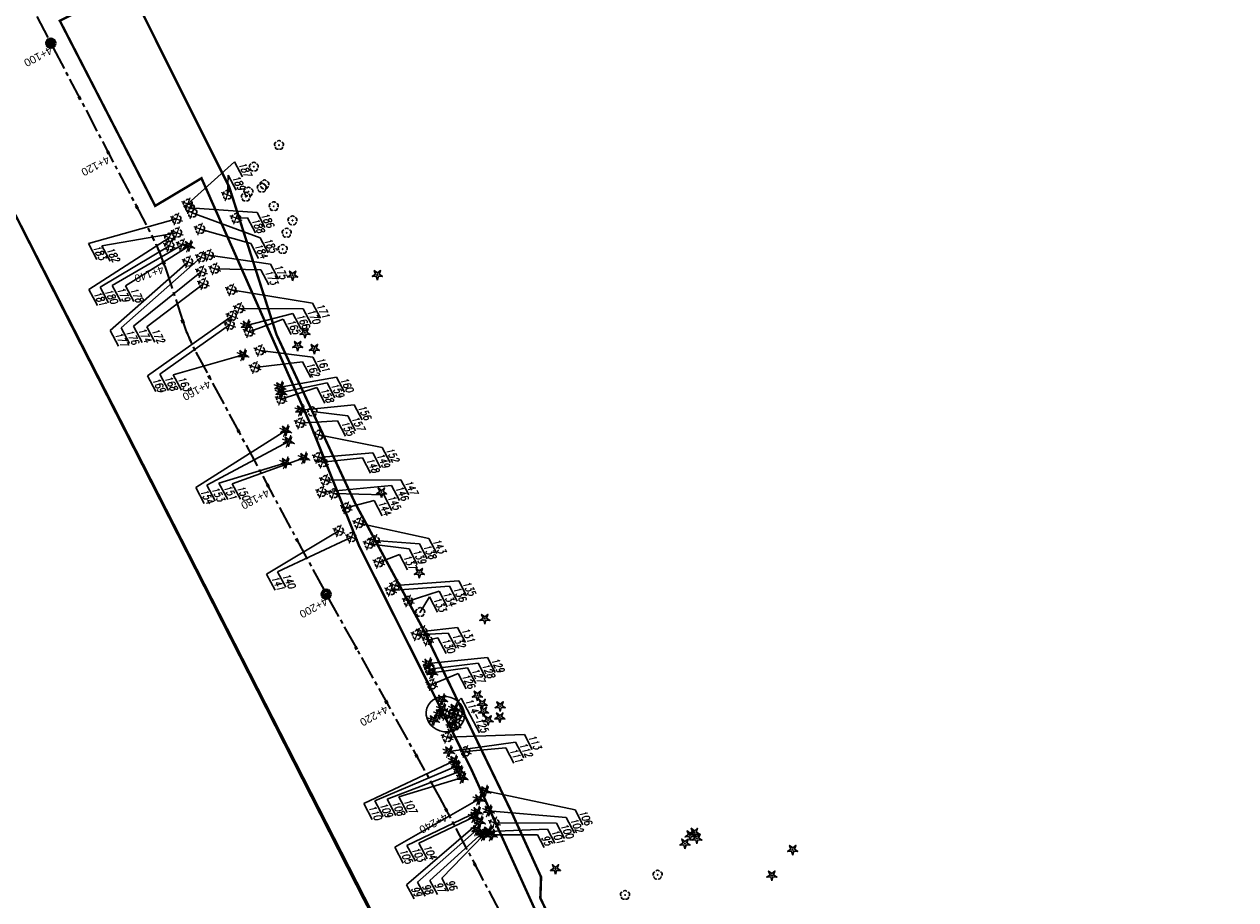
# Model space of a CAD drawing. Header units: metres. Extents: x 7529688 to 7533680, y 5721227 to 5727807.
# Tile 8 of 17: x 7531620 to 7531817, y 5724037 to 5724179. Entities that reach past the tile are written whole.
import ezdxf

# ---------------------------------------------------------------- set-up
doc = ezdxf.new("R2010")
doc.units = ezdxf.units.M
for name, pattern in [('817-dzialki-09-05-04$0$HIDDEN', [0.375, 0.25, -0.125]), ('ACAD_ISO05W100', [33, 24, -3, 0, -3, 0, -3]), ('CENTER2', [28.575, 19.05, -3.175, 3.175, -3.175])]:
    doc.linetypes.add(name, pattern=pattern)
for name, color, linetype in [('C-DROGI-SYTUACJA', 7, 'Continuous'), ('C-DROGI-SYTUACJA-ETYKIETY', 7, 'Continuous'), ('D-ziel-blokdrzewo', 250, 'Continuous')]:
    doc.layers.add(name, color=color, linetype=linetype)
doc.layers.add('D-LR-etap-III', color=7, linetype='817-dzialki-09-05-04$0$HIDDEN', lineweight=50, true_color=0xff1aff)
for name, color, linetype, lineweight in [('D-pas-drogowy', 7, 'ACAD_ISO05W100', 50), ('MK_drzewa opisy', 170, 'Continuous', 30), ('widok', 94, 'Continuous', 30)]:
    doc.layers.add(name, color=color, linetype=linetype, lineweight=lineweight)
doc.layers.add('D-wycinka-drzew', color=7, linetype='Continuous', true_color=0xff1a1a)
doc.layers.add('poprzeczki', color=7, linetype='Continuous', true_color=0x0000c7)
doc.styles.get("Standard").update_dxf_attribs({"font": 'arial.ttf'})
doc.styles.add('UZBROJENIE', font='SIMPLEX', dxfattribs={"width": 0.8, "oblique": 15.00003, "height": 1.5})

# ---------------------------------------------------------------- blocks, each defined once
blk = doc.blocks.new('kilometraz')
at = {"linetype": 'ByBlock', "lineweight": -2}
blk.add_hatch(color=0, dxfattribs=at).paths.add_polyline_path([(0, -0.28125, 0.41421356), (0.28125, 0, 0.41421356), (0, 0.28125)])
at = {"color": 0, "linetype": 'ByBlock', "lineweight": -2}
blk.add_line((0, 0.28125), (0, -0.28125), dxfattribs=at)
blk.add_circle((0, 0), 0.28125, dxfattribs=at)
blk = doc.blocks.new('AeccTickLine')
at = {"color": 0, "linetype": 'ByBlock', "lineweight": -2}
blk.add_line((0, 1), (0, -1), dxfattribs=at)
blk = doc.blocks.new('OBOP02_01')
at = {"linetype": 'Continuous', "lineweight": -2}
blk.add_hatch(color=0, dxfattribs=at).paths.add_polyline_path([(0, -0.1, 1), (0, 0.1, 1)])
at = {"color": 0, "linetype": 'Continuous', "lineweight": -2}
blk.add_circle((0, 0), 0.1, dxfattribs=at)
for centre, radius, start, end in [((-0.77, 0.25), 0.7, 101.6336, 222.6627), ((0, 0.8), 0.7, 29.8459, 150.1541), ((0.77, 0.25), 0.7, 317.3373, 78.3664), ((-0.46, -0.64), 0.71, 174.3693, 292.5572), ((0.46, -0.64), 0.71, 247.4428, 5.6307)]:
    blk.add_arc(centre, radius, start, end, dxfattribs=at)
blk = doc.blocks.new('OBOP01_01')
at = {"linetype": 'Continuous', "lineweight": -2}
blk.add_hatch(color=0, dxfattribs=at).paths.add_polyline_path([(0, -0.1, 1), (0, 0.1, 1)])
at = {"color": 0, "linetype": 'Continuous', "lineweight": -2, "flags": 128}
blk.add_lwpolyline([(0, -1.74), (-0.35, -0.48), (-1.65, -0.54), (-0.57, 0.18), (-1.02, 1.4), (0, 0.6), (1.02, 1.4), (0.57, 0.18), (1.65, -0.54), (0.35, -0.48), (0, -1.74)], dxfattribs=at)
at = {"color": 0, "linetype": 'Continuous', "lineweight": -2}
blk.add_circle((0, 0), 0.1, dxfattribs=at)
blk = doc.blocks.new('wycinka')
at = {"layer": 'D-wycinka-drzew', "const_width": 0.2}
for points in [[(-1.09, 0), (1.09, 0)], [(0, 1.09), (0, -1.09)]]:
    blk.add_lwpolyline(points, dxfattribs=at)

msp = doc.modelspace()

# ---------------------------------------------------------------- linework, layer by layer
at = {"layer": 'C-DROGI-SYTUACJA', "color": 2, "linetype": 'CENTER2', "lineweight": 35, "ltscale": 0.2}
msp.add_lwpolyline([(7531519.34, 5724370.97), (7531605.62, 5724206.44, 0.042652), (7531608.37, 5724202.14), (7531614.26, 5724194.44, -0.042592), (7531617, 5724190.14), (7531641.09, 5724144.24, -0.042262), (7531643.05, 5724139.58), (7531645.97, 5724130.59, 0.044899), (7531648.09, 5724125.65), (7531669.36, 5724086.12), (7531687.57, 5724053.49), (7531733.08, 5723967.07, 0.08906), (7531737.42, 5723961.49), (7531739.52, 5723959.62, -0.048597), (7531742.14, 5723956.76), (7531750.65, 5723945.47, -0.1118), (7531754.27, 5723937.41), (7531757.43, 5723921.9, 0.200916), (7531763.94, 5723912.31), (7531771.97, 5723907.08, -0.131228), (7531777.15, 5723901.33), (7531783.38, 5723889.12)], format="xyb", dxfattribs=at)
at = {"layer": 'D-LR-etap-III', "ltscale": 10, "flags": 128}
msp.add_lwpolyline([(7531750.47, 5723895.1, 0.4, 0.4, 0), (7531750.5, 5723895.13, 0.4, 0.4, 0), (7531682.71, 5724022.92, 0.4, 0.4, 0), (7531619.18, 5724147.2, 0.4, 0.4, 0), (7531592.31, 5724198.49, 0.4, 0.4, 0), (7531553.26, 5724272.92, 0.4, 0.4, 0), (7531504.02, 5724366.79, 0.4, 0.4, 0), (7531482.09, 5724407.62, 0.4, 0.4, 0), (7531412.35, 5724541.18, 0.4, 0.4, 0), (7531388.46, 5724586.93, 0.4, 0.4, 0), (7531345.12, 5724669.94, 0.4, 0.4, 0), (7531127.66, 5725081.67, 0.4, 0.4, 0), (7531059.25, 5725211.04, 0.4, 0.4, 0), (7531008.01, 5725307.95, 0.4, 0.4, 0), (7530964.18, 5725390.84, 0.4, 0.4, 0), (7530914.56, 5725484.68, 0.4, 0.4, 0), (7530865.24, 5725577.49, 0.4, 0.4, 0), (7530840.09, 5725624.06, 0.4, 0.4, 0), (7530802.56, 5725694.92, 0.4, 0.4, 0), (7530755.54, 5725787.51, 0.4, 0.4, 0), (7530708.72, 5725876.3, 0.4, 0.4, 0), (7530695.12, 5725902.09, 0.4, 0.4, 0), (7530642.91, 5726001.08, 0.4, 0.4, 0), (7530634.93, 5726016.15, 0.4, 0.4, 0), (7530610.82, 5726061.93, 0.4, 0.4, 0), (7530610.82, 5726061.93, 0.4, 0.4, 0), (7530607.21, 5726063.51, 0.4, 0.4, 0), (7530597.42, 5726080.68, 0.4, 0.4, 0), (7530591.16, 5726088.44, 0.4, 0.4, 0), (7530581.28, 5726107.21, 0.4, 0.4, 0), (7530571.29, 5726130.56, 0.4, 0.4, 0), (7530549.55, 5726171.53, 0.4, 0.4, 0), (7530531.01, 5726206.47, 0.4, 0.4, 0), (7530516.46, 5726236.02, 0.4, 0.4, 0), (7530500.8, 5726266.14, 0.4, 0.4, 0), (7530491.35, 5726283.94, 0.4, 0.4, 0), (7530482.4, 5726303.41, 0.4, 0.4, 0), (7530482.4, 5726303.41, 0.4, 0.4, 0), (7530450.41, 5726357.28, 0.4, 0.4, 0), (7530397.76, 5726458.5, 0.4, 0.4, 0), (7530334.71, 5726583.66, 0.4, 0.4, 0), (7530303.94, 5726645.17, 0.4, 0.4, 0), (7530300.51, 5726651.78, 0.4, 0.4, 0), (7530289.21, 5726671.97, 0.4, 0.4, 0), (7530281.54, 5726685.57, 0.4, 0.4, 0), (7530261.37, 5726724.16, 0.4, 0.4, 0), (7530254.03, 5726738.21, 0.4, 0.4, 0), (7530197.22, 5726845.06, 0.4, 0.4, 0), (7530194.71, 5726849.15, 0.4, 0.4, 0), (7530195.92, 5726850.75, 0.4, 0.4, 0), (7530170.55, 5726892.96, 0.4, 0.4, 0), (7530143.17, 5726945.07, 0.4, 0.4, 0), (7530105.06, 5727018.32, 0.4, 0.4, 0), (7530100.06, 5727027.16, 0.4, 0.4, 0), (7530062.32, 5727099.63, 0.4, 0.4, 0), (7530015.38, 5727189.42, 0.4, 0.4, 0), (7529983.21, 5727250.21, 0.4, 0.4, 0), (7529953.28, 5727306.75, 0.4, 0.4, 0), (7529900.67, 5727406.16, 0.4, 0.4, 0), (7529890.63, 5727425.13, 0.4, 0.4, 0), (7529875.16, 5727454.43, 0.4, 0.4, 0), (7529857.56, 5727487.79, 0.4, 0.4, 0), (7529835.19, 5727530.19, 0.4, 0.4, 0), (7529811.74, 5727574.66, 0.4, 0.4, 0), (7529792.1, 5727611.92, 0.4, 0.4, 0), (7529768.07, 5727657.47, 0.4, 0.4, 0), (7529755.21, 5727682.13, 0.4, 0.4, 0), (7529753.31, 5727681.13, 0.4, 0.4, 0), (7529739.21, 5727707.77, 0.4, 0.4, 0), (7529735.39, 5727711.25, 0.4, 0.4, 0), (7529725.42, 5727730.2, 0.4, 0.4, 0), (7529723.55, 5727729.88, 0.4, 0.4, 0), (7529695.57, 5727782.93, 0.4, 0.4, 0), (7529717.68, 5727794.02, 0.4, 0.4, 0), (7529736.27, 5727758.65, 0.4, 0.4, 0), (7529736.27, 5727758.65, 0.4, 0.4, 0), (7529744.51, 5727750.41, 0.4, 0.4, 0), (7529744.51, 5727750.41, 0.4, 0.4, 0), (7529750.28, 5727738.55, 0.4, 0.4, 0), (7529777.11, 5727687.57, 0.4, 0.4, 0), (7529796.52, 5727651.33, 0.4, 0.4, 0), (7529814.94, 5727616.79, 0.4, 0.4, 0), (7529839.01, 5727572.3, 0.4, 0.4, 0), (7529860.62, 5727532.51, 0.4, 0.4, 0), (7529882.35, 5727491.5, 0.4, 0.4, 0), (7529904.87, 5727449.1, 0.4, 0.4, 0), (7529920.75, 5727418.88, 0.4, 0.4, 0), (7529946.68, 5727368.55, 0.4, 0.4, 0), (7529972.02, 5727320.57, 0.4, 0.4, 0), (7529987.74, 5727290.15, 0.4, 0.4, 0), (7529996.5, 5727273.66, 0.4, 0.4, 0), (7530017.54, 5727234.2, 0.4, 0.4, 0), (7530033.05, 5727204.86, 0.4, 0.4, 0), (7530051.62, 5727170.22, 0.4, 0.4, 0), (7530069.28, 5727137.02, 0.4, 0.4, 0), (7530089.39, 5727097.53, 0.4, 0.4, 0), (7530109.71, 5727060.75, 0.4, 0.4, 0), (7530136.77, 5727011.64, 0.4, 0.4, 0), (7530162.45, 5726962.74, 0.4, 0.4, 0), (7530187.67, 5726916.99, 0.4, 0.4, 0), (7530207.82, 5726879.34, 0.4, 0.4, 0), (7530230.63, 5726834.52, 0.4, 0.4, 0), (7530262.29, 5726776.62, 0.4, 0.4, 0), (7530277.51, 5726760.21, 0.4, 0.4, 0), (7530286.04, 5726744.11, 0.4, 0.4, 0), (7530288.1, 5726735.88, 0.4, 0.4, 0), (7530290.39, 5726725.05, 0.4, 0.4, 0), (7530296.18, 5726713.58, 0.4, 0.4, 0), (7530302.73, 5726701.18, 0.4, 0.4, 0), (7530325.69, 5726657.47, 0.4, 0.4, 0), (7530343.24, 5726623.65, 0.4, 0.4, 0), (7530360.23, 5726591.75, 0.4, 0.4, 0), (7530383.21, 5726548.06, 0.4, 0.4, 0), (7530406.02, 5726503.61, 0.4, 0.4, 0), (7530427.46, 5726462.62, 0.4, 0.4, 0), (7530447.93, 5726424.39, 0.4, 0.4, 0), (7530471.13, 5726379.92, 0.4, 0.4, 0), (7530490.5, 5726343.03, 0.4, 0.4, 0), (7530509.5, 5726306.73, 0.4, 0.4, 0), (7530529.89, 5726267.24, 0.4, 0.4, 0), (7530543.85, 5726238.99, 0.4, 0.4, 0), (7530554.81, 5726218.94, 0.4, 0.4, 0), (7530559.03, 5726212.22, 0.4, 0.4, 0), (7530563.06, 5726206.41, 0.4, 0.4, 0), (7530566.93, 5726200.46, 0.4, 0.4, 0), (7530569.77, 5726194.9, 0.4, 0.4, 0), (7530571.47, 5726191.28, 0.4, 0.4, 0), (7530572.84, 5726188.02, 0.4, 0.4, 0), (7530575.3, 5726182.03, 0.4, 0.4, 0), (7530579.74, 5726173.31, 0.4, 0.4, 0), (7530583.3, 5726167.41, 0.4, 0.4, 0), (7530593.4, 5726163.33, 0.4, 0.4, 0), (7530598.62, 5726155.26, 0.4, 0.4, 0), (7530608.26, 5726140.5, 0.4, 0.4, 0), (7530603.27, 5726136.83, 0.4, 0.4, 0), (7530606.53, 5726131.84, 0.4, 0.4, 0), (7530604.24, 5726124.22, 0.4, 0.4, 0), (7530605.85, 5726121.63, 0.4, 0.4, 0), (7530608.97, 5726116.16, 0.4, 0.4, 0), (7530618.11, 5726097.79, 0.4, 0.4, 0), (7530651.21, 5726034.96, 0.4, 0.4, 0), (7530670.24, 5725998.61, 0.4, 0.4, 0), (7530698.08, 5725945.95, 0.4, 0.4, 0), (7530716.51, 5725911.31, 0.4, 0.4, 0), (7530735.22, 5725875.67, 0.4, 0.4, 0), (7530752.5, 5725842.15, 0.4, 0.4, 0), (7530778.31, 5725793.5, 0.4, 0.4, 0), (7530797.5, 5725756.38, 0.4, 0.4, 0), (7530812.52, 5725728.29, 0.4, 0.4, 0), (7530820.04, 5725713.16, 0.4, 0.4, 0), (7530822.42, 5725710.19, 0.4, 0.4, 0), (7530833.15, 5725688.8, 0.4, 0.4, 0), (7530849.63, 5725656.16, 0.4, 0.4, 0), (7530867.98, 5725621.96, 0.4, 0.4, 0), (7530872.63, 5725612.89, 0.4, 0.4, 0), (7530880.35, 5725597.59, 0.4, 0.4, 0), (7530883.84, 5725593.39, 0.4, 0.4, 0), (7530891.78, 5725587.76, 0.4, 0.4, 0), (7530895.04, 5725584.28, 0.4, 0.4, 0), (7530897.03, 5725580.94, 0.4, 0.4, 0), (7530900.95, 5725579.95, 0.4, 0.4, 0), (7530904.81, 5725571.98, 0.4, 0.4, 0), (7530903.68, 5725568.57, 0.4, 0.4, 0), (7530908.9, 5725558.84, 0.4, 0.4, 0), (7530910.25, 5725545.67, 0.4, 0.4, 0), (7530912.87, 5725538.65, 0.4, 0.4, 0), (7530945.28, 5725478.46, 0.4, 0.4, 0), (7530959.69, 5725450.25, 0.4, 0.4, 0), (7531002.83, 5725368.19, 0.4, 0.4, 0), (7531044.7, 5725290.31, 0.4, 0.4, 0), (7531064.1, 5725253.21, 0.4, 0.4, 0), (7531083.01, 5725216.68, 0.4, 0.4, 0), (7531113.01, 5725158.47, 0.4, 0.4, 0), (7531137.36, 5725113.07, 0.4, 0.4, 0), (7531150.83, 5725086.71, 0.4, 0.4, 0), (7531159.75, 5725076.64, 0.4, 0.4, 0), (7531166.31, 5725074.58, 0.4, 0.4, 0), (7531172.29, 5725062.58, 0.4, 0.4, 0), (7531170.59, 5725055.61, 0.4, 0.4, 0), (7531173.73, 5725044.08, 0.4, 0.4, 0), (7531215.34, 5724964.86, 0.4, 0.4, 0), (7531238.05, 5724921.68, 0.4, 0.4, 0), (7531262.39, 5724875.28, 0.4, 0.4, 0), (7531295.59, 5724811.27, 0.4, 0.4, 0), (7531348.49, 5724712.36, 0.4, 0.4, 0), (7531363.74, 5724682.68, 0.4, 0.4, 0), (7531366.99, 5724675.87, 0.4, 0.4, 0), (7531382.54, 5724646.11, 0.4, 0.4, 0), (7531401.3, 5724610.87, 0.4, 0.4, 0), (7531428.96, 5724558.86, 0.4, 0.4, 0), (7531449.11, 5724520.4, 0.4, 0.4, 0), (7531477.29, 5724465.83, 0.4, 0.4, 0), (7531501, 5724421.11, 0.4, 0.4, 0), (7531512.12, 5724400.55, 0.4, 0.4, 0), (7531513.78, 5724396.76, 0.4, 0.4, 0), (7531526.32, 5724379.39, 0.4, 0.4, 0), (7531566.78, 5724302.74, 0.4, 0.4, 0), (7531612.28, 5724225.61, 0.4, 0.4, 0), (7531620.49, 5724210.55, 0.4, 0.4, 0), (7531631.58, 5724196.26, 0.4, 0.4, 0), (7531653.48, 5724152.43, 0.4, 0.4, 0), (7531661.15, 5724128.49, 0.4, 0.4, 0), (7531673.88, 5724101.19, 0.4, 0.4, 0), (7531684.69, 5724081.18, 0.4, 0.4, 0), (7531699.21, 5724051.17, 0.4, 0.4, 0), (7531704.03, 5724040.58, 0.4, 0.4, 0), (7531704.03, 5724040.58, 0.4, 0.4, 0), (7531703.91, 5724037.17, 0.4, 0.4, 0), (7531736.42, 5723969.23, 0.4, 0.4, 0), (7531738.29, 5723967.7, 0.4, 0.4, 0), (7531742.18, 5723962.35, 0.4, 0.4, 0), (7531744.29, 5723958.62, 0.4, 0.4, 0), (7531755.39, 5723944.19, 0.4, 0.4, 0), (7531758.69, 5723936.76, 0.4, 0.4, 0), (7531780.08, 5723929.25, 0.4, 0.4, 0), (7531792.61, 5723906.34, 0.4, 0.4, 0), (7531792.61, 5723906.34, 0.4, 0.4, 0), (7531756.96, 5723883.06, 0.4, 0.4, 0), (7531750.46, 5723895.13, 0.4, 0.4, 0), (7531750.46, 5723895.13, 0, 0, 0)], format="xyseb", dxfattribs=at)
at = {"layer": 'D-pas-drogowy', "ltscale": 0.2, "flags": 128}
msp.add_lwpolyline([(7531633.02, 5724182.83, 0.4, 0.4, 0), (7531617.56, 5724211.61, 0.4, 0.4, 0), (7531566.78, 5724302.74, 0.4, 0.4, 0), (7531538.42, 5724356.47, 0.4, 0.4, 0), (7531526.32, 5724379.39, 0.4, 0.4, 0), (7531516.1, 5724393.61, 0.4, 0.4, 0.001485), (7531513.78, 5724396.84, 0.4, 0.4, 0), (7531501.87, 5724413.41, 0.4, 0.4, 0), (7531474.93, 5724464.51, 0.4, 0.4, 0), (7531446.2, 5724518.99, 0.4, 0.4, 0), (7531424.96, 5724559.26, 0.4, 0.4, 0), (7531398.44, 5724609.57, 0.4, 0.4, 0), (7531379.65, 5724645.22, 0.4, 0.4, 0), (7531365.23, 5724672.56, 0.4, 0.4, 0), (7531341.31, 5724717.92, 0.4, 0.4, 0), (7531312.9, 5724771.79, 0.4, 0.4, 0), (7531292.59, 5724810.31, 0.4, 0.4, 0), (7531259.39, 5724873.27, 0.4, 0.4, 0), (7531233.74, 5724921.92, 0.4, 0.4, 0), (7531203.07, 5724980.09, 0.4, 0.4, 0), (7531173.47, 5725036.23, 0.4, 0.4, 0), (7531168.27, 5725046.09, 0.4, 0.4, 0), (7531172.29, 5725062.58, 0.4, 0.4, 0), (7531166.31, 5725074.58, 0.4, 0.4, 0), (7531150.32, 5725079.6, 0.4, 0.4, 0), (7531141.5, 5725096.43, 0.4, 0.4, 0), (7531109.31, 5725157.81, 0.4, 0.4, 0), (7531086.64, 5725201.05, 0.4, 0.4, 0), (7531059.2, 5725253.38, 0.4, 0.4, 0), (7531028.21, 5725312.49, 0.4, 0.4, 0), (7530999.1, 5725367.99, 0.4, 0.4, 0), (7530956.25, 5725449.72, 0.4, 0.4, 0), (7530924.4, 5725510.46, 0.4, 0.4, 0), (7530897.51, 5725561.74, 0.4, 0.4, 0), (7530894.46, 5725566.14, 0.4, 0.4, 0), (7530892.16, 5725570.49, 0.4, 0.4, 0), (7530869.36, 5725613.31, 0.4, 0.4, 0), (7530861.69, 5725627.7, 0.4, 0.4, 0), (7530852.74, 5725644.52, 0.4, 0.4, 0), (7530831.51, 5725684.2, 0.4, 0.4, 0), (7530811.13, 5725722.52, 0.4, 0.4, 0), (7530792.35, 5725757.94, 0.4, 0.4, 0), (7530768.03, 5725803.8, 0.4, 0.4, 0), (7530748.77, 5725840.18, 0.4, 0.4, 0), (7530727.7, 5725879.97, 0.4, 0.4, 0), (7530712.1, 5725909.55, 0.4, 0.4, 0), (7530693.64, 5725944.65, 0.4, 0.4, 0), (7530665.7, 5725997.54, 0.4, 0.4, 0), (7530641.76, 5726042.88, 0.4, 0.4, 0), (7530616.5, 5726091.48, 0.4, 0.4, 0), (7530604.63, 5726114.32, 0.4, 0.4, -0.007763), (7530602.5, 5726118.43, 0.4, 0.4, 0), (7530603.99, 5726123.39, 0.4, 0.4, 0), (7530606.53, 5726131.84, 0.4, 0.4, 0), (7530603.27, 5726136.83, 0.4, 0.4, 0), (7530593.78, 5726151.37, 0.4, 0.4, 0), (7530590.2, 5726156.84, 0.4, 0.4, 0), (7530583.3, 5726167.41, 0.4, 0.4, 0), (7530580.58, 5726170.43, 0.4, 0.4, 0), (7530575.85, 5726175.67, 0.4, 0.4, 0), (7530569.01, 5726186.66, 0.4, 0.4, 0), (7530562.56, 5726199.19, 0.4, 0.4, 0), (7530555.67, 5726211.39, 0.4, 0.4, 0), (7530548.29, 5726224.23, 0.4, 0.4, 0), (7530540.58, 5726237.71, 0.4, 0.4, 0), (7530532.68, 5726252.65, 0.4, 0.4, 0), (7530524.06, 5726269.35, 0.4, 0.4, 0), (7530502.82, 5726309.91, 0.4, 0.4, 0), (7530488.83, 5726336.63, 0.4, 0.4, 0), (7530466.03, 5726380.16, 0.4, 0.4, 0), (7530438.47, 5726432.77, 0.4, 0.4, 0), (7530424.53, 5726459.09, 0.4, 0.4, 0), (7530401.63, 5726502.97, 0.4, 0.4, 0), (7530383.38, 5726538.06, 0.4, 0.4, 0), (7530353.97, 5726593.52, 0.4, 0.4, 0), (7530338.47, 5726622.74, 0.4, 0.4, 0), (7530322.01, 5726653.88, 0.4, 0.4, 0), (7530297.54, 5726700.33, 0.4, 0.4, 0), (7530287.38, 5726719.6, 0.4, 0.4, 0), (7530285.95, 5726722.32, 0.4, 0.4, 0), (7530280.26, 5726733.12, 0.4, 0.4, 0), (7530266.73, 5726758.74, 0.4, 0.4, 0), (7530260.42, 5726770.47, 0.4, 0.4, 0), (7530253.25, 5726783.82, 0.4, 0.4, 0), (7530244.95, 5726799.33, 0.4, 0.4, 0), (7530239.39, 5726808.49, 0.4, 0.4, 0), (7530238.29, 5726807.9, 0.4, 0.4, 0), (7530218.11, 5726850.67, 0.4, 0.4, 0), (7530175.91, 5726928.17, 0.4, 0.4, 0), (7530096.68, 5727076.15, 0.4, 0.4, 0), (7530094.68, 5727079.89, 0.4, 0.4, 0), (7530064.6, 5727135.52, 0.4, 0.4, 0), (7530046.73, 5727168.89, 0.4, 0.4, 0), (7530025.8, 5727208.46, 0.4, 0.4, 0), (7530012.85, 5727232.98, 0.4, 0.4, 0), (7529994.15, 5727268.45, 0.4, 0.4, 0), (7529981.67, 5727291.93, 0.4, 0.4, 0), (7529949.89, 5727351.73, 0.4, 0.4, 0), (7529924.75, 5727399.03, 0.4, 0.4, 0), (7529915.52, 5727417.1, 0.4, 0.4, 0), (7529885.83, 5727475.19, 0.4, 0.4, 0), (7529862.56, 5727519.97, 0.4, 0.4, 0), (7529852.98, 5727538.19, 0.4, 0.4, 0), (7529836.51, 5727569.51, 0.4, 0.4, 0), (7529815.37, 5727609.14, 0.4, 0.4, 0), (7529792.8, 5727651.25, 0.4, 0.4, 0), (7529774.2, 5727685.86, 0.4, 0.4, 0), (7529746.97, 5727736.06, 0.4, 0.4, 0), (7529733.92, 5727757.62, 0.4, 0.4, 0), (7529708.61, 5727806.39, 0.4, 0.4, 0), (7529688.49, 5727796.34, 0.4, 0.4, 0), (7529723.55, 5727729.88, 0.4, 0.4, 0), (7529725.42, 5727730.2, 0.4, 0.4, 0), (7529735.38, 5727711.28, 0.4, 0.4, 0), (7529739.21, 5727707.77, 0.4, 0.4, 0), (7529753.31, 5727681.13, 0.4, 0.4, 0), (7529755.18, 5727682.11, 0.4, 0.4, 0), (7529792.1, 5727611.92, 0.4, 0.4, 0), (7529811.74, 5727574.66, 0.4, 0.4, 0), (7529835.19, 5727530.19, 0.4, 0.4, 0), (7529857.56, 5727487.79, 0.4, 0.4, 0), (7529875.16, 5727454.43, 0.4, 0.4, 0), (7529890.63, 5727425.13, 0.4, 0.4, 0), (7529900.67, 5727406.16, 0.4, 0.4, 0), (7529953.28, 5727306.75, 0.4, 0.4, 0), (7529983.21, 5727250.21, 0.4, 0.4, 0), (7530015.38, 5727189.42, 0.4, 0.4, 0), (7530062.32, 5727099.63, 0.4, 0.4, 0), (7530100.06, 5727027.16, 0.4, 0.4, 0), (7530105.06, 5727018.32, 0.4, 0.4, 0), (7530143.17, 5726945.07, 0.4, 0.4, 0), (7530170.55, 5726892.96, 0.4, 0.4, 0), (7530195.92, 5726850.75, 0.4, 0.4, 0), (7530194.71, 5726849.15, 0.4, 0.4, 0), (7530197.22, 5726845.06, 0.4, 0.4, 0), (7530254.03, 5726738.21, 0.4, 0.4, 0), (7530261.37, 5726724.16, 0.4, 0.4, 0), (7530281.54, 5726685.57, 0.4, 0.4, 0), (7530289.21, 5726671.97, 0.4, 0.4, 0), (7530300.51, 5726651.78, 0.4, 0.4, 0), (7530303.94, 5726645.17, 0.4, 0.4, 0), (7530334.71, 5726583.66, 0.4, 0.4, 0), (7530397.76, 5726458.5, 0.4, 0.4, 0), (7530450.41, 5726357.28, 0.4, 0.4, 0), (7530482.4, 5726303.41, 0.4, 0.4, 0), (7530483.69, 5726301, 0.4, 0.4, 0), (7530491.35, 5726283.94, 0.4, 0.4, 0), (7530512.67, 5726243.78, 0.4, 0.4, 0), (7530529.43, 5726209.46, 0.4, 0.4, 0), (7530571.29, 5726130.56, 0.4, 0.4, 0), (7530581.28, 5726107.21, 0.4, 0.4, 0), (7530591.16, 5726088.44, 0.4, 0.4, 0), (7530597.42, 5726080.68, 0.4, 0.4, 0), (7530607.21, 5726063.51, 0.4, 0.4, 0), (7530610.82, 5726061.93, 0.4, 0.4, 0), (7530634.93, 5726016.15, 0.4, 0.4, 0), (7530642.91, 5726001.08, 0.4, 0.4, 0), (7530695.12, 5725902.09, 0.4, 0.4, 0), (7530708.72, 5725876.3, 0.4, 0.4, 0), (7530755.54, 5725787.51, 0.4, 0.4, 0), (7530802.56, 5725694.92, 0.4, 0.4, 0), (7530840.09, 5725624.06, 0.4, 0.4, 0), (7530865.24, 5725577.49, 0.4, 0.4, 0), (7530914.56, 5725484.68, 0.4, 0.4, 0), (7530964.18, 5725390.84, 0.4, 0.4, 0), (7531008.01, 5725307.95, 0.4, 0.4, 0), (7531059.25, 5725211.04, 0.4, 0.4, 0), (7531127.66, 5725081.67, 0.4, 0.4, 0), (7531345.12, 5724669.94, 0.4, 0.4, 0), (7531388.46, 5724586.93, 0.4, 0.4, 0), (7531412.35, 5724541.18, 0.4, 0.4, 0), (7531482.09, 5724407.62, 0.4, 0.4, 0), (7531504.02, 5724366.79, 0.4, 0.4, 0), (7531519.37, 5724337.52, 0.4, 0.4, 0), (7531563.75, 5724252.93, 0.4, 0.4, 0), (7531602.18, 5724179.68, 0.4, 0.4, 0), (7531619.18, 5724147.2, 0.4, 0.4, 0), (7531625.04, 5724135.64, 0.4, 0.4, 0), (7531656.8, 5724073.32, 0.4, 0.4, 0), (7531675.12, 5724037.36, 0.4, 0.4, 0), (7531682.71, 5724022.92, 0.4, 0.4, 0), (7531705.57, 5723979.81, 0.4, 0.4, 0), (7531736.61, 5723921.26, 0.4, 0.4, 0), (7531750.46, 5723895.13, 0.4, 0.4, 0), (7531740.77, 5723886.56, 0.4, 0.4, 0), (7531732.86, 5723885, 0.4, 0.4, 0), (7531722.18, 5723887.77, 0.4, 0.4, 0), (7531729.87, 5723862.17, 0.4, 0.4, 0), (7531742.92, 5723861.93, 0.4, 0.4, 0), (7531763.71, 5723859.52, 0.4, 0.4, 0), (7531768.42, 5723854.12, 0.4, 0.4, 0), (7531787.42, 5723817.97, 0.4, 0.4, 0), (7531795.57, 5723809.82, 0.4, 0.4, 0), (7531816.35, 5723819.85, 0.4, 0.4, 0), (7531816.35, 5723819.85, 0.4, 0.4, 0), (7531805.06, 5723843.23, 0.4, 0.4, 0), (7531803.61, 5723886.23, 0.4, 0.4, 0), (7531803.61, 5723886.23, 0.4, 0.4, 0), (7531780.08, 5723929.25, 0.4, 0.4, 0), (7531758.69, 5723936.76, 0.4, 0.4, 0), (7531749.36, 5723946.41, 0.4, 0.4, 0), (7531742.71, 5723953.29, 0.4, 0.4, 0), (7531735.18, 5723967.88, 0.4, 0.4, 0), (7531722.37, 5723992.68, 0.4, 0.4, 0), (7531705.04, 5724030.89, 0.4, 0.4, 0), (7531699.47, 5724043.17, 0.4, 0.4, 0), (7531692.69, 5724058.11, 0.4, 0.4, 0), (7531679.67, 5724084.02, 0.4, 0.4, 0), (7531674.55, 5724094.21, 0.4, 0.4, 0), (7531666.63, 5724114, 0.4, 0.4, 0), (7531649, 5724153.82, 0.4, 0.4, 0), (7531641.49, 5724149.34, 0.4, 0.4, 0), (7531626.04, 5724179.34, 0.4, 0.4, 0), (7531633.03, 5724182.84, 0, 0, 0)], format="xyseb", dxfattribs=at)
at = {"layer": 'MK_drzewa opisy', "flags": 128}
for points in [[(7531654.36, 5724156.47), (7531646.77, 5724149.66)], [(7531654.36, 5724156.47), (7531655.64, 5724154.04)], [(7531653.33, 5724154.32), (7531653.19, 5724151.13)], [(7531653.33, 5724154.32), (7531654.61, 5724151.89)], [(7531658, 5724148.28), (7531647.1, 5724149.05)], [(7531658.5, 5724144.17), (7531647.51, 5724148.24)], [(7531658, 5724148.28), (7531659.28, 5724145.85)], [(7531630.66, 5724143.24), (7531644.94, 5724147.22)], [(7531656.97, 5724143.27), (7531648.76, 5724145.59)], [(7531656.47, 5724147.39), (7531654.58, 5724147.37)], [(7531656.47, 5724147.39), (7531657.75, 5724144.96)], [(7531630.76, 5724135.77), (7531643.77, 5724144.19)], [(7531632.83, 5724142.89), (7531645.04, 5724144.98)], [(7531658.5, 5724144.17), (7531659.78, 5724141.74)], [(7531630.66, 5724143.24), (7531632.03, 5724140.67)], [(7531632.56, 5724136.17), (7531643.79, 5724142.88)], [(7531632.83, 5724142.89), (7531634.18, 5724140.38)], [(7531634.54, 5724136.46), (7531645.85, 5724143.05)], [(7531636.7, 5724136.36), (7531646.95, 5724142.83)], [(7531656.97, 5724143.27), (7531658.25, 5724140.84)], [(7531634.19, 5724129.16), (7531646.82, 5724140.27)], [(7531635.99, 5724129.56), (7531648.95, 5724141.02)], [(7531660.17, 5724139.89), (7531650.16, 5724141.35)], [(7531660.17, 5724139.89), (7531661.45, 5724137.47)], [(7531637.97, 5724129.86), (7531648.98, 5724138.69)], [(7531658.64, 5724139), (7531651.13, 5724139.14)], [(7531658.64, 5724139), (7531659.92, 5724136.57)], [(7531632.56, 5724136.17), (7531633.9, 5724133.65)], [(7531634.54, 5724136.46), (7531635.95, 5724133.82)], [(7531636.7, 5724136.36), (7531638.03, 5724133.87)], [(7531640.13, 5724129.76), (7531649.3, 5724136.73)], [(7531630.76, 5724135.77), (7531632.13, 5724133.2)], [(7531667, 5724133.57), (7531653.83, 5724135.73)], [(7531665.47, 5724132.67), (7531655.1, 5724132.73)], [(7531663.8, 5724131.88), (7531656.3, 5724129.95)], [(7531663.8, 5724131.88), (7531665.13, 5724129.36)], [(7531665.47, 5724132.67), (7531666.75, 5724130.24)], [(7531667, 5724133.57), (7531668.28, 5724131.14)], [(7531640.27, 5724121.78), (7531653.91, 5724131.47)], [(7531642.25, 5724122.07), (7531653.56, 5724130.05)], [(7531662.23, 5724130.98), (7531656.7, 5724128.94)], [(7531662.23, 5724130.98), (7531663.54, 5724128.49)], [(7531634.19, 5724129.16), (7531635.57, 5724126.59)], [(7531635.99, 5724129.56), (7531637.33, 5724127.05)], [(7531637.97, 5724129.86), (7531639.38, 5724127.21)], [(7531640.13, 5724129.76), (7531641.46, 5724127.27)], [(7531644.41, 5724121.98), (7531655.73, 5724125.19)], [(7531665.36, 5724124.06), (7531657.66, 5724123.14)], [(7531667.03, 5724124.85), (7531658.46, 5724125.92)], [(7531665.36, 5724124.06), (7531666.69, 5724121.54)], [(7531667.03, 5724124.85), (7531668.31, 5724122.42)], [(7531642.25, 5724122.07), (7531643.66, 5724119.43)], [(7531640.27, 5724121.78), (7531641.61, 5724119.26)], [(7531644.41, 5724121.98), (7531645.74, 5724119.49)], [(7531670.87, 5724121.59), (7531661.73, 5724119.99)], [(7531669.34, 5724120.69), (7531661.9, 5724119.08)], [(7531669.34, 5724120.69), (7531670.62, 5724118.26)], [(7531670.87, 5724121.59), (7531672.15, 5724119.16)], [(7531667.67, 5724119.91), (7531661.89, 5724118.02)], [(7531667.67, 5724119.91), (7531669, 5724117.38)], [(7531673.74, 5724117.1), (7531665.09, 5724116.23)], [(7531673.74, 5724117.1), (7531675.02, 5724114.67)], [(7531671.02, 5724114.53), (7531664.99, 5724114.15)], [(7531672.69, 5724115.31), (7531666.97, 5724116)], [(7531671.02, 5724114.53), (7531672.35, 5724112)], [(7531672.69, 5724115.31), (7531673.97, 5724112.88)], [(7531648.06, 5724103.69), (7531662.66, 5724112.92)], [(7531678.27, 5724110.21), (7531668.01, 5724112.22)], [(7531649.85, 5724104.09), (7531663.09, 5724111.18)], [(7531653.99, 5724104.29), (7531665.61, 5724108.5)], [(7531676.75, 5724109.32), (7531667.91, 5724108.58)], [(7531675.07, 5724108.53), (7531668.61, 5724107.79)], [(7531675.07, 5724108.53), (7531676.4, 5724106.01)], [(7531676.75, 5724109.32), (7531678.03, 5724106.89)], [(7531678.27, 5724110.21), (7531679.55, 5724107.78)], [(7531651.83, 5724104.38), (7531662.64, 5724107.72)], [(7531651.83, 5724104.38), (7531653.24, 5724101.74)], [(7531681.32, 5724104.94), (7531669.04, 5724104.88)], [(7531681.32, 5724104.94), (7531682.6, 5724102.51)], [(7531648.06, 5724103.69), (7531649.43, 5724101.12)], [(7531649.85, 5724104.09), (7531651.19, 5724101.57)], [(7531653.99, 5724104.29), (7531655.32, 5724101.79)], [(7531679.79, 5724104.04), (7531668.46, 5724102.96)], [(7531678.53, 5724102.52), (7531670.42, 5724102.75)], [(7531678.53, 5724102.52), (7531679.86, 5724099.99)], [(7531679.79, 5724104.04), (7531681.07, 5724101.61)], [(7531676.96, 5724101.61), (7531672.46, 5724100.4)], [(7531676.96, 5724101.61), (7531678.27, 5724099.12)], [(7531659.55, 5724089.64), (7531671.26, 5724096.67)], [(7531685.83, 5724095.45), (7531674.46, 5724097.91)], [(7531661.34, 5724090.04), (7531673.3, 5724095.65)], [(7531682.63, 5724093.77), (7531676.14, 5724094.56)], [(7531684.31, 5724094.55), (7531677.05, 5724095.12)], [(7531684.31, 5724094.55), (7531685.59, 5724092.13)], [(7531685.83, 5724095.45), (7531687.11, 5724093.02)], [(7531681.07, 5724092.86), (7531677.74, 5724091.56)], [(7531681.07, 5724092.86), (7531682.38, 5724090.37)], [(7531682.63, 5724093.77), (7531683.96, 5724091.24)], [(7531659.55, 5724089.64), (7531660.92, 5724087.07)], [(7531661.34, 5724090.04), (7531662.69, 5724087.53)], [(7531689.17, 5724087.69), (7531679.66, 5724087.03)], [(7531690.69, 5724088.59), (7531680.42, 5724087.82)], [(7531687.49, 5724086.91), (7531682.49, 5724085.31)], [(7531687.49, 5724086.91), (7531688.82, 5724084.38)], [(7531689.17, 5724087.69), (7531690.45, 5724085.26)], [(7531690.69, 5724088.59), (7531691.97, 5724086.16)], [(7531685.93, 5724086), (7531684.44, 5724083.51)], [(7531685.93, 5724086), (7531687.24, 5724083.51)], [(7531690.51, 5724081.02), (7531684.81, 5724080.38)], [(7531690.51, 5724081.02), (7531691.79, 5724078.59)], [(7531688.99, 5724080.12), (7531683.89, 5724079.82)], [(7531687.31, 5724079.34), (7531685.66, 5724078.98)], [(7531687.31, 5724079.34), (7531688.64, 5724076.81)], [(7531688.99, 5724080.12), (7531690.27, 5724077.69)], [(7531695.33, 5724076.16), (7531685.75, 5724075.17)], [(7531693.81, 5724075.26), (7531685.92, 5724074.29)], [(7531693.81, 5724075.26), (7531695.09, 5724072.83)], [(7531695.33, 5724076.16), (7531696.61, 5724073.73)], [(7531690.57, 5724073.56), (7531686.3, 5724071.77)], [(7531692.13, 5724074.47), (7531686.35, 5724073.68)], [(7531690.57, 5724073.56), (7531691.88, 5724071.08)], [(7531692.13, 5724074.47), (7531693.46, 5724071.95)], [(7531691.09, 5724069.56), (7531690.6, 5724069)], [(7531691.09, 5724069.56), (7531694.06, 5724063.93)], [(7531701.32, 5724063.67), (7531688.8, 5724063.22)], [(7531701.32, 5724063.67), (7531702.6, 5724061.25)], [(7531699.88, 5724062.43), (7531689.09, 5724060.93)], [(7531698.32, 5724061.52), (7531691.76, 5724060.91)], [(7531698.32, 5724061.52), (7531699.63, 5724059.03)], [(7531699.88, 5724062.43), (7531701.22, 5724059.91)], [(7531675.31, 5724052.49), (7531689.93, 5724059.41)], [(7531677.1, 5724052.9), (7531690.33, 5724058.55)], [(7531679.08, 5724053.19), (7531690.81, 5724057.7)], [(7531680.99, 5724053.55), (7531691.27, 5724056.7)], [(7531680.99, 5724053.55), (7531682.32, 5724051.06)], [(7531709.54, 5724051.45), (7531694.95, 5724054.52)], [(7531675.31, 5724052.49), (7531676.68, 5724049.92)], [(7531677.1, 5724052.9), (7531678.44, 5724050.38)], [(7531679.08, 5724053.19), (7531680.49, 5724050.54)], [(7531680.32, 5724045.42), (7531693.95, 5724053.19)], [(7531709.54, 5724051.45), (7531710.82, 5724049.02)], [(7531682.24, 5724039.32), (7531694.09, 5724049.54)], [(7531682.3, 5724045.71), (7531693.67, 5724051.12)], [(7531684.21, 5724046.07), (7531693.19, 5724050.35)], [(7531708.11, 5724050.2), (7531695.53, 5724051.31)], [(7531708.11, 5724050.2), (7531709.44, 5724047.68)], [(7531684.03, 5724039.72), (7531693.64, 5724048.2)], [(7531686.02, 5724040.02), (7531694.54, 5724047.73)], [(7531705.06, 5724048.35), (7531695.48, 5724047.93)], [(7531706.54, 5724049.29), (7531696.47, 5724049.36)], [(7531705.06, 5724048.35), (7531706.24, 5724046.09)], [(7531706.54, 5724049.29), (7531707.85, 5724046.81)], [(7531682.3, 5724045.71), (7531683.67, 5724043.14)], [(7531684.21, 5724046.07), (7531685.57, 5724043.53)], [(7531687.93, 5724040.38), (7531694.74, 5724047.4)], [(7531703.47, 5724047.39), (7531696.01, 5724047.4)], [(7531703.47, 5724047.39), (7531704.55, 5724045.35)], [(7531680.32, 5724045.42), (7531681.7, 5724042.82)], [(7531684.03, 5724039.72), (7531685.22, 5724037.5)], [(7531686.02, 5724040.02), (7531687.23, 5724037.73)], [(7531687.93, 5724040.38), (7531689.04, 5724038.3)], [(7531682.24, 5724039.32), (7531683.46, 5724037.04)]]:
    msp.add_lwpolyline(points, dxfattribs=at)
at = {"layer": 'MK_drzewa opisy'}
msp.add_ellipse((7531688.51, 5724066.98), major_axis=(-2.98, 0.96), ratio=0.909955, dxfattribs=at)

# ---------------------------------------------------------------- block references
at = {"layer": 'D-ziel-blokdrzewo', "rotation": 339.1129421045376}
for p in [(7531653.19, 5724151.13), (7531646.77, 5724149.66), (7531647.1, 5724149.05), (7531647.51, 5724148.24), (7531644.94, 5724147.22), (7531654.58, 5724147.37), (7531643.77, 5724144.19), (7531645.04, 5724144.98), (7531648.76, 5724145.59), (7531643.79, 5724142.88), (7531645.85, 5724143.05), (7531646.95, 5724142.83), (7531646.82, 5724140.27), (7531648.95, 5724141.02), (7531650.16, 5724141.35), (7531648.98, 5724138.69), (7531651.13, 5724139.14), (7531649.3, 5724136.73), (7531653.83, 5724135.73), (7531655.1, 5724132.73), (7531653.91, 5724131.47), (7531653.56, 5724130.05), (7531656.3, 5724129.95), (7531656.7, 5724128.94), (7531655.73, 5724125.19), (7531658.46, 5724125.92), (7531657.66, 5724123.16), (7531661.73, 5724119.99), (7531661.9, 5724119.08), (7531661.89, 5724118.02), (7531665.09, 5724116.23), (7531662.66, 5724112.92), (7531664.99, 5724114.15), (7531663.09, 5724111.18), (7531668.01, 5724112.22), (7531662.64, 5724107.72), (7531665.61, 5724108.5), (7531667.91, 5724108.58), (7531668.61, 5724107.79), (7531669.04, 5724104.88), (7531668.46, 5724102.96), (7531670.42, 5724102.75), (7531672.46, 5724100.4), (7531674.46, 5724097.91), (7531671.26, 5724096.67), (7531673.3, 5724095.65), (7531677.05, 5724095.12), (7531676.14, 5724094.56), (7531677.74, 5724091.56), (7531680.42, 5724087.82), (7531679.66, 5724087.03), (7531682.49, 5724085.31), (7531683.89, 5724079.82), (7531684.81, 5724080.38), (7531685.66, 5724078.98), (7531685.75, 5724075.17), (7531685.92, 5724074.29), (7531686.35, 5724073.68), (7531686.3, 5724071.77), (7531687.96, 5724069.34), (7531688.02, 5724067.82), (7531689.99, 5724067.86), (7531686.61, 5724066), (7531687.57, 5724066.97), (7531688.51, 5724066.93), (7531689.4, 5724066.3), (7531689.8, 5724067.03), (7531690.28, 5724066.23), (7531690.54, 5724066.92), (7531689.58, 5724064.89), (7531690.09, 5724065.12), (7531688.8, 5724063.22), (7531689.09, 5724060.93), (7531691.76, 5724060.91), (7531689.93, 5724059.41), (7531690.33, 5724058.55), (7531690.81, 5724057.7), (7531691.27, 5724056.7), (7531694.95, 5724054.52), (7531693.95, 5724053.19), (7531693.19, 5724050.35), (7531693.67, 5724051.12), (7531695.53, 5724051.31), (7531693.64, 5724048.2), (7531694.09, 5724049.54), (7531695.48, 5724047.93), (7531696.47, 5724049.36), (7531694.54, 5724047.73), (7531694.74, 5724047.4), (7531696.01, 5724047.4)]:
    msp.add_blockref('wycinka', p, dxfattribs=at)
at = {"layer": 'poprzeczki', "color": 10, "linetype": 'Continuous', "lineweight": 60, "xscale": 2.249999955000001, "yscale": 2.249999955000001, "zscale": 2.249999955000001}
for p, rotation in [((7531624.57, 5724175.71), 297.6868354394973), ((7531669.2, 5724086.41), 298.2899329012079)]:
    msp.add_blockref('kilometraz', p, dxfattribs=dict(at, rotation=rotation))
at = {"layer": 'poprzeczki', "color": 2, "linetype": 'Continuous', "lineweight": 60}
for p, xscale, yscale, zscale, rotation in [((7531629.22, 5724166.86), 0.25, 0.25, 0.25, 297.6868354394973), ((7531633.87, 5724158), 0.25, 0.25, 0.25, 297.6868354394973), ((7531638.51, 5724149.15), 0.25, 0.25, 0.25, 297.6868354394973), ((7531642.86, 5724140.15), 0.2499999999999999, 0.2499999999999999, 0.2499999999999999, 289.1678380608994), ((7531645.96, 5724130.65), 0.2499999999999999, 0.2499999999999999, 0.2499999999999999, 288.0067998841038), ((7531650.25, 5724121.63), 0.25, 0.25, 0.25, 298.2899329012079), ((7531654.99, 5724112.83), 0.25, 0.25, 0.25, 298.2899329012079), ((7531659.73, 5724104.02), 0.25, 0.25, 0.25, 298.2899329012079), ((7531664.47, 5724095.22), 0.25, 0.25, 0.25, 298.2899329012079), ((7531674.07, 5724077.68), 0.25, 0.25, 0.25, 299.1606083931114), ((7531678.95, 5724068.94), 0.25, 0.25, 0.25, 299.1606083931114), ((7531683.82, 5724060.21), 0.25, 0.25, 0.25, 299.1606083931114), ((7531688.64, 5724051.45), 0.25, 0.25, 0.25, 297.7699596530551), ((7531693.3, 5724042.6), 0.25, 0.25, 0.25, 297.7699596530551)]:
    msp.add_blockref('AeccTickLine', p, dxfattribs=dict(at, xscale=xscale, yscale=yscale, zscale=zscale, rotation=rotation))
at = {"layer": 'widok', "linetype": 'Continuous', "xscale": 0.5, "yscale": 0.5, "zscale": 0.5}
for name, p in [('OBOP02_01', (7531661.56, 5724159.19)), ('OBOP02_01', (7531657.48, 5724155.69)), ('OBOP02_01', (7531659.21, 5724152.8)), ('OBOP02_01', (7531653.19, 5724151.13)), ('OBOP02_01', (7531656.18, 5724150.82)), ('OBOP02_01', (7531656.61, 5724151.63)), ('OBOP02_01', (7531658.77, 5724152.27)), ('OBOP02_01', (7531646.77, 5724149.66)), ('OBOP02_01', (7531647.1, 5724149.05)), ('OBOP02_01', (7531660.71, 5724149.27)), ('OBOP02_01', (7531644.94, 5724147.22)), ('OBOP02_01', (7531647.51, 5724148.24)), ('OBOP02_01', (7531654.58, 5724147.37)), ('OBOP02_01', (7531663.74, 5724146.97)), ('OBOP02_01', (7531645.04, 5724144.98)), ('OBOP02_01', (7531648.76, 5724145.59)), ('OBOP02_01', (7531662.8, 5724144.97)), ('OBOP02_01', (7531643.77, 5724144.19)), ('OBOP02_01', (7531643.79, 5724142.88)), ('OBOP02_01', (7531645.85, 5724143.05)), ('OBOP01_01', (7531646.95, 5724142.83)), ('OBOP02_01', (7531648.95, 5724141.02)), ('OBOP02_01', (7531650.16, 5724141.35)), ('OBOP02_01', (7531662.16, 5724142.33)), ('OBOP02_01', (7531646.82, 5724140.27)), ('OBOP02_01', (7531651.13, 5724139.14)), ('OBOP02_01', (7531648.98, 5724138.69)), ('OBOP01_01', (7531663.77, 5724138.07)), ('OBOP01_01', (7531677.5, 5724138.17)), ('OBOP02_01', (7531649.3, 5724136.73)), ('OBOP02_01', (7531653.83, 5724135.73)), ('OBOP02_01', (7531653.91, 5724131.47)), ('OBOP02_01', (7531655.1, 5724132.73)), ('OBOP02_01', (7531653.56, 5724130.05)), ('OBOP01_01', (7531656.3, 5724129.95)), ('OBOP02_01', (7531656.7, 5724128.94)), ('OBOP01_01', (7531665.77, 5724128.79)), ('OBOP02_01', (7531658.46, 5724125.92)), ('OBOP01_01', (7531664.58, 5724126.68)), ('OBOP01_01', (7531667.29, 5724126.2)), ('OBOP01_01', (7531655.73, 5724125.19)), ('OBOP02_01', (7531657.66, 5724123.14)), ('OBOP01_01', (7531661.73, 5724119.99)), ('OBOP01_01', (7531661.9, 5724119.08)), ('OBOP02_01', (7531661.89, 5724118.02)), ('OBOP01_01', (7531665.09, 5724116.23)), ('OBOP02_01', (7531666.97, 5724116)), ('OBOP02_01', (7531664.99, 5724114.15)), ('OBOP01_01', (7531662.66, 5724112.92)), ('OBOP02_01', (7531668.01, 5724112.22)), ('OBOP01_01', (7531663.09, 5724111.18)), ('OBOP01_01', (7531662.64, 5724107.72)), ('OBOP01_01', (7531665.61, 5724108.5)), ('OBOP02_01', (7531667.91, 5724108.58)), ('OBOP02_01', (7531668.61, 5724107.79)), ('OBOP02_01', (7531669.04, 5724104.88)), ('OBOP02_01', (7531668.46, 5724102.96)), ('OBOP02_01', (7531670.42, 5724102.75)), ('OBOP01_01', (7531678.16, 5724102.94)), ('OBOP02_01', (7531672.46, 5724100.4)), ('OBOP02_01', (7531674.46, 5724097.91)), ('OBOP02_01', (7531671.26, 5724096.67)), ('OBOP02_01', (7531673.3, 5724095.65)), ('OBOP02_01', (7531676.14, 5724094.56)), ('OBOP02_01', (7531677.05, 5724095.12)), ('OBOP02_01', (7531677.74, 5724091.56)), ('OBOP01_01', (7531684.29, 5724089.89)), ('OBOP02_01', (7531679.66, 5724087.03)), ('OBOP02_01', (7531680.42, 5724087.82)), ('OBOP02_01', (7531682.49, 5724085.31)), ('OBOP02_01', (7531684.44, 5724083.51)), ('OBOP01_01', (7531694.91, 5724082.44)), ('OBOP02_01', (7531684.81, 5724080.38)), ('OBOP02_01', (7531683.89, 5724079.82)), ('OBOP02_01', (7531685.66, 5724078.98)), ('OBOP01_01', (7531685.75, 5724075.17)), ('OBOP02_01', (7531685.92, 5724074.29)), ('OBOP01_01', (7531686.35, 5724073.68)), ('OBOP02_01', (7531686.3, 5724071.77)), ('OBOP01_01', (7531687.96, 5724069.34)), ('OBOP01_01', (7531693.71, 5724070.01)), ('OBOP01_01', (7531694.48, 5724068.69)), ('OBOP01_01', (7531687.57, 5724066.97)), ('OBOP01_01', (7531688.02, 5724067.82)), ('OBOP02_01', (7531688.51, 5724066.93)), ('OBOP02_01', (7531689.8, 5724067.03)), ('OBOP01_01', (7531689.99, 5724067.86)), ('OBOP02_01', (7531690.54, 5724066.92)), ('OBOP01_01', (7531694.7, 5724067.44)), ('OBOP01_01', (7531697.34, 5724066.48)), ('OBOP01_01', (7531697.39, 5724068.28)), ('OBOP01_01', (7531686.61, 5724066)), ('OBOP02_01', (7531689.4, 5724066.3)), ('OBOP02_01', (7531689.58, 5724064.89)), ('OBOP02_01', (7531690.09, 5724065.12)), ('OBOP02_01', (7531690.24, 5724066.26)), ('OBOP01_01', (7531695.45, 5724066.02)), ('OBOP02_01', (7531688.8, 5724063.22)), ('OBOP01_01', (7531689.09, 5724060.93)), ('OBOP02_01', (7531691.76, 5724060.91)), ('OBOP01_01', (7531689.93, 5724059.41)), ('OBOP01_01', (7531690.33, 5724058.55)), ('OBOP01_01', (7531690.81, 5724057.7)), ('OBOP01_01', (7531691.27, 5724056.7)), ('OBOP01_01', (7531693.95, 5724053.19)), ('OBOP01_01', (7531694.95, 5724054.52)), ('OBOP01_01', (7531693.67, 5724051.12)), ('OBOP01_01', (7531695.53, 5724051.31)), ('OBOP01_01', (7531693.19, 5724050.35)), ('OBOP01_01', (7531694.09, 5724049.54)), ('OBOP02_01', (7531696.47, 5724049.36)), ('OBOP01_01', (7531693.64, 5724048.2)), ('OBOP01_01', (7531694.54, 5724047.73)), ('OBOP01_01', (7531694.74, 5724047.4)), ('OBOP01_01', (7531695.48, 5724047.93)), ('OBOP01_01', (7531696.01, 5724047.4)), ('OBOP01_01', (7531728.19, 5724047.36)), ('OBOP01_01', (7531728.87, 5724047.79)), ('OBOP01_01', (7531729.28, 5724046.84)), ('OBOP01_01', (7531727.35, 5724046.03)), ('OBOP01_01', (7531744.81, 5724045.01)), ('OBOP01_01', (7531706.37, 5724041.9)), ('OBOP02_01', (7531722.91, 5724040.93)), ('OBOP01_01', (7531741.42, 5724040.83)), ('OBOP02_01', (7531717.64, 5724037.66))]:
    msp.add_blockref(name, p, dxfattribs=at)

# ---------------------------------------------------------------- texts
at = {"layer": 'C-DROGI-SYTUACJA-ETYKIETY', "color": 2}
for s, rotation, p in [('4+100', 207.6868, (7531624.42, 5724175.21)), ('4+120', 207.6868, (7531633.71, 5724157.5)), ('4+140', 199.1678, (7531642.63, 5724139.68)), ('4+160', 208.2899, (7531650.09, 5724121.13)), ('4+180', 208.2899, (7531659.57, 5724103.51)), ('4+200', 208.2899, (7531669.05, 5724085.9)), ('4+220', 209.1606, (7531678.8, 5724068.43)), ('4+240', 207.77, (7531688.48, 5724050.95))]:
    msp.add_text(s, height=1.25, rotation=rotation, dxfattribs=at).set_placement(p)
at = {"layer": 'MK_drzewa opisy', "char_height": 1.2, "attachment_point": 1, "style": 'UZBROJENIE'}
for s, insert, rotation in [('187', (7531655.99, 5724156.63), 297.79), ('189', (7531654.96, 5724154.48), 297.79), ('186', (7531659.63, 5724148.44), 297.79), ('188', (7531658.1, 5724147.55), 297.79), ('185', (7531660.12, 5724144.33), 297.79), ('183', (7531632.41, 5724143.17), 298.0566), ('182', (7531634.59, 5724142.83), 298.0566), ('184', (7531658.6, 5724143.43), 297.79), ('175', (7531661.8, 5724140.06), 297.79), ('173', (7531660.27, 5724139.16), 297.79), ('180', (7531634.31, 5724136.1), 298.0566), ('179', (7531636.29, 5724136.39), 298.0566), ('178', (7531638.45, 5724136.3), 298.0566), ('181', (7531632.51, 5724135.7), 298.0566), ('170', (7531667.1, 5724132.83), 297.79), ('171', (7531668.63, 5724133.73), 297.79), ('165', (7531663.86, 5724131.14), 297.79), ('166', (7531665.42, 5724132.05), 297.79), ('177', (7531635.95, 5724129.1), 298.0566), ('176', (7531637.74, 5724129.5), 298.0566), ('174', (7531639.72, 5724129.79), 298.0566), ('172', (7531641.88, 5724129.7), 298.0566), ('162', (7531666.98, 5724124.22), 297.79), ('161', (7531668.66, 5724125.01), 297.79), ('169', (7531642.02, 5724121.71), 298.0566), ('168', (7531644, 5724122.01), 298.0566), ('163', (7531646.16, 5724121.91), 298.0566), ('159', (7531670.97, 5724120.85), 297.79), ('160', (7531672.5, 5724121.75), 297.79), ('158', (7531669.29, 5724120.07), 297.79), ('156', (7531675.37, 5724117.26), 297.79), ('155', (7531672.64, 5724114.69), 297.79), ('157', (7531674.32, 5724115.47), 297.79), ('148', (7531676.7, 5724108.69), 297.79), ('149', (7531678.37, 5724109.48), 297.79), ('152', (7531679.9, 5724110.37), 297.79), ('147', (7531682.94, 5724105.1), 297.79), ('154', (7531649.81, 5724103.62), 298.0566), ('153', (7531651.6, 5724104.02), 298.0566), ('151', (7531653.59, 5724104.31), 298.0566), ('150', (7531655.74, 5724104.22), 298.0566), ('145', (7531680.16, 5724102.68), 297.79), ('146', (7531681.42, 5724104.2), 297.79), ('144', (7531678.59, 5724101.77), 297.79), ('143', (7531687.46, 5724095.61), 297.79), ('137', (7531682.69, 5724093.02), 297.79), ('139', (7531684.26, 5724093.93), 297.79), ('138', (7531685.93, 5724094.72), 297.79), ('141', (7531661.3, 5724089.58), 298.0566), ('140', (7531663.1, 5724089.98), 298.0566), ('134', (7531689.12, 5724087.07), 297.79), ('136', (7531690.79, 5724087.85), 297.79), ('135', (7531692.32, 5724088.75), 297.79), ('131', (7531692.14, 5724081.18), 297.79), ('130', (7531688.94, 5724079.5), 297.79), ('132', (7531690.61, 5724080.28), 297.79), ('128', (7531695.43, 5724075.42), 297.79), ('129', (7531696.96, 5724076.32), 297.79), ('126', (7531692.19, 5724073.73), 297.79), ('127', (7531693.76, 5724074.63), 297.79), ('114-125', (7531692.72, 5724069.72), 297.79), ('113', (7531702.95, 5724063.84), 297.79), ('111', (7531699.94, 5724061.68), 297.79), ('112', (7531701.51, 5724062.59), 297.79), ('110', (7531677.06, 5724052.43), 298.0566), ('109', (7531678.85, 5724052.83), 298.0566), ('108', (7531680.83, 5724053.12), 298.0566), ('107', (7531682.75, 5724053.48), 298.0566), ('106', (7531711.17, 5724051.61), 297.79), ('102', (7531709.74, 5724050.36), 297.79), ('95', (7531705.1, 5724047.55), 297.79), ('101', (7531706.68, 5724048.51), 297.79), ('100', (7531708.17, 5724049.46), 297.79), ('104', (7531685.96, 5724046), 298.0566), ('105', (7531682.07, 5724045.35), 298.0566), ('103', (7531684.05, 5724045.64), 298.0566), ('97', (7531687.77, 5724039.95), 298.0566), ('96', (7531689.68, 5724040.31), 298.0566), ('99', (7531683.99, 5724039.26), 298.0566), ('98', (7531685.78, 5724039.66), 298.0566)]:
    msp.add_mtext_dynamic_manual_height_columns(s, width=1.1638, gutter_width=7.5, heights=[0], dxfattribs=dict(at, insert=insert, rotation=rotation))
at = {"layer": 'MK_drzewa opisy', "color": 2, "insert": (7531687.55, 5724086.16), "char_height": 1.2, "attachment_point": 1, "rotation": 297.79, "style": 'UZBROJENIE'}
msp.add_mtext_dynamic_manual_height_columns('133', width=1.1638, gutter_width=7.5, heights=[0], dxfattribs=at)

doc.saveas('drawing.dxf')
